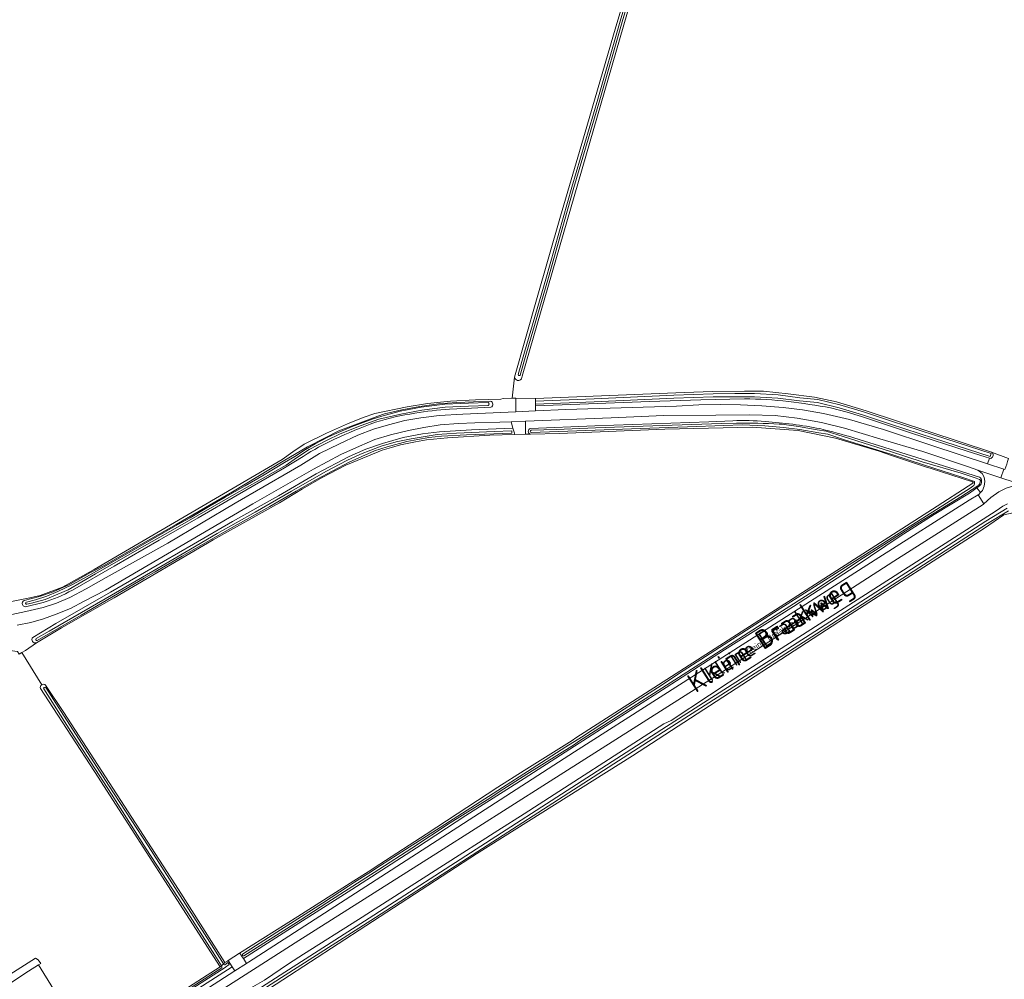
# Model space of a CAD drawing. Header units: metres. Extents: x 200031 to 204075, y 460125 to 464703.
# Tile 26 of 178: x 201061 to 201380, y 462138 to 462448. Entities that reach past the tile are written whole.
import ezdxf
from ezdxf.enums import TextEntityAlignment as Align

# ---------------------------------------------------------------- set-up
doc = ezdxf.new("R2010")
doc.units = ezdxf.units.M
doc.header["$LTSCALE"] = 2
for name, color, linetype, lineweight in [('B-WE-GR-GRAS-GV', 253, 'Continuous', 13), ('B-WE-OG-TERREIN_CULTUURSCHEIDING-GV', 253, 'Continuous', 18), ('B-WE-OG-TERREIN_ERF-GV', 253, 'Continuous', 18), ('B-WE-OG-TOPOGRAFIE-T18', 250, 'Continuous', 18), ('B-WE-OG-TOPOGRAFIE-T25_2000', 250, 'Continuous', 18), ('B-WE-OG-TOPOGRAFIE-T25_2500', 250, 'Continuous', 18), ('B-WE-OG-WATER_SLOOT-GV', 253, 'Continuous', 18), ('B-WE-VH-ONVERHARD-GV', 253, 'Continuous', 18), ('B-WE-VH-VERHARDING_ASFALT-GV', 253, 'Continuous', 18), ('B-WE-VH-VERHARDING_HALFVERHARDING-GV', 253, 'Continuous', 18)]:
    doc.layers.add(name, color=color, linetype=linetype, lineweight=lineweight)
doc.styles.add('NLCS-ISO-M1000-T18', font='NLCS-ISO.ttf', dxfattribs={"height": 1.8})
doc.styles.add('NLCS-ISO-M2000-T25', font='NLCS-ISO.ttf', dxfattribs={"height": 5})
doc.styles.add('NLCS-ISO-M2500-T25', font='NLCS-ISO.ttf', dxfattribs={"height": 6.25})

msp = doc.modelspace()

# ---------------------------------------------------------------- linework, layer by layer
at = {"layer": 'B-WE-GR-GRAS-GV', "flags": 128}
for points in [[(201285.008, 462543.506), (201283.725, 462537.309), (201281.427, 462529.53), (201276.657, 462514.382), (201275.006, 462509.091), (201274.082, 462506.127), (201273.058, 462502.845), (201272.361, 462500.585), (201223.818, 462332.867), (201223.612, 462332.003)], [(201058.655, 462259.997), (201064.654, 462261.175), (201067.97, 462261.945), (201075.181, 462264.629), (201085.445, 462270.35), (201146.203, 462305.948), (201149.676, 462308.37), (201153.28, 462310.884), (201160.576, 462314.449), (201167.333, 462317.489), (201172.415, 462319.522), (201176.175, 462320.746), (201186.655, 462322.992), (201193.242, 462324.04), (201200.603, 462324.791), (201208.698, 462325.24), (201216.92, 462325.431), (201217.674, 462325.637), (201220.562, 462325.749), (201221.37, 462332.542), (201228.416, 462357.557), (201236.172, 462384.59), (201244.761, 462413.57), (201254.135, 462445.77), (201260.648, 462467.766)], [(201221.37, 462332.542), (201220.562, 462325.749), (201221.811, 462325.798), (201228.145, 462325.69), (201276.212, 462327.554), (201285.494, 462327.854), (201295.656, 462328.003), (201301.834, 462328.003), (201309.772, 462327.105), (201318.366, 462326.05), (201325.434, 462324.546), (201335.032, 462321.697), (201375.581, 462308.321), (201381.118, 462306.215)], [(201369.374, 462298.7), (201356.012, 462303.022), (201354.25, 462303.603), (201343.233, 462307.22), (201339.23, 462308.587), (201325.123, 462312.769), (201313.03, 462315.267), (201298.148, 462316.408), (201269.975, 462315.768), (201235.84, 462314.378), (201226.475, 462314.118), (201224.852, 462314.073), (201221.44, 462313.978), (201213.336, 462313.753), (201199.617, 462312.974), (201192.84, 462312.306), (201189.312, 462311.615), (201184.518, 462310.64), (201181.509, 462309.772), (201178.564, 462308.922), (201174.077, 462307.117), (201166.795, 462304.063), (201159.083, 462300.067), (201152.725, 462296.39), (201145.312, 462291.921), (201123.855, 462279.946), (201091.91, 462261.209), (201074.845, 462251.52), (201066.721, 462246.695), (201063.167, 462244.183), (201062.03, 462243.495), (201068.461, 462233.105)], [(201356.506, 462289.86), (201369.583, 462298.24)], [(201069.692, 462232.942), (201075.576, 462224.147), (201096.431, 462192.019), (201112.664, 462166.959), (201127.715, 462143.276), (201128.503, 462143.747), (201128.78, 462143.932), (201132.446, 462146.381), (201151.223, 462158.23), (201169.332, 462169.675), (201173.993, 462172.622), (201177.743, 462175.06), (201192.755, 462184.825), (201215.898, 462199.951), (201224.471, 462205.423), (201239.937, 462215.066), (201241.207, 462215.973), (201356.506, 462289.86)], [(201484.255, 462256.707), (201469.469, 462261.377), (201416.056, 462278.901), (201388.553, 462288.028), (201385.148, 462288.838), (201382.557, 462288.676), (201379.527, 462288.009), (201373.354, 462283.745), (201328.358, 462254.892), (201259.465, 462210.124), (201209.056, 462178.438), (201101.682, 462108.645), (201092.412, 462102.62), (201077.033, 462092.623), (201076.292, 462092.154), (201077.307, 462090.551), (201078.571, 462088.554)], [(201068.461, 462233.105), (201062.03, 462243.495), (201061.139, 462242.957), (201060.628, 462243.802), (201055.707, 462244.491), (201052.194, 462245.436), (200980.758, 462264.673), (200928.972, 462278.646), (200923.754, 462280.054), (200923.468, 462280.148), (200921.32, 462222.79), (200916.019, 462220.827), (200923.957, 462207.408)], [(200925.521, 462207.416), (200935.877, 462190.8), (200950.138, 462169.047), (200966.4, 462144.436), (200995.382, 462099.514), (201066.388, 462144.677), (201067.354, 462144.194), (201068.126, 462143.005), (201067.399, 462142.512), (201072.301, 462134.684), (201084.067, 462115.61), (201084.392, 462115.091), (201085.283, 462115.648), (201085.72, 462115.921), (201096.023, 462122.36), (201110.232, 462131.651), (201126.122, 462141.903), (201085.481, 462205.111), (201070.665, 462227.877), (201068.06, 462231.929)]]:
    msp.add_lwpolyline(points, dxfattribs=at)
at = {"layer": 'B-WE-GR-GRAS-GV'}
for points in [[(201223.612, 462332.003, -0.6809762), (201221.37, 462332.542)], [(201369.583, 462298.24, 0.5194521), (201369.374, 462298.7)], [(201068.06, 462231.929, -0.3575897), (201068.461, 462233.105)], [(201068.461, 462233.105, -0.357681), (201069.692, 462232.942)]]:
    msp.add_lwpolyline(points, format="xyb", dxfattribs=at)
at = {"layer": 'B-WE-OG-TERREIN_CULTUURSCHEIDING-GV', "flags": 128}
for points in [[(201058.837, 462255.857), (201063.327, 462256.756), (201068.885, 462258.071), (201073.208, 462259.475), (201077.494, 462261.345), (201082.839, 462264.092), (201089.278, 462267.748), (201109.258, 462278.889), (201130.99, 462291.812), (201148.893, 462302.107), (201150.237, 462302.88), (201152.274, 462304.128), (201158.298, 462307.817), (201164.708, 462310.939), (201170.619, 462313.824), (201175.705, 462315.701), (201180.562, 462317.109), (201185.885, 462318.555), (201191.046, 462319.433), (201196.943, 462320.116), (201204.642, 462320.582), (201221.811, 462321.364), (201221.811, 462323.694), (201221.811, 462324.695), (201221.811, 462325.798), (201220.562, 462325.749), (201217.674, 462325.637), (201216.92, 462325.431), (201208.698, 462325.24), (201200.603, 462324.791), (201193.242, 462324.04), (201186.655, 462322.992), (201176.175, 462320.746), (201172.415, 462319.522), (201167.333, 462317.489), (201160.576, 462314.449), (201153.28, 462310.884), (201149.676, 462308.37), (201146.203, 462305.948), (201085.445, 462270.35), (201075.181, 462264.629), (201067.97, 462261.945), (201064.654, 462261.175), (201058.655, 462259.997)], [(201062.728, 462260.331), (201067.756, 462261.61), (201072.1, 462263.114), (201077.403, 462265.525), (201084.052, 462269.277), (201088.806, 462271.786), (201097.992, 462277.062), (201111.897, 462284.916), (201130.181, 462295.442), (201146.486, 462305.399), (201154.393, 462310.051), (201160.069, 462312.949), (201164.575, 462315.167), (201171.414, 462317.801), (201177.165, 462319.896), (201179.335, 462320.647), (201184.886, 462321.974), (201190.72, 462323.085), (201196.772, 462323.936), (201202.548, 462324.364), (201213.585, 462324.764)], [(201295.646, 462325.537), (201281.625, 462325.226), (201265.005, 462324.657), (201242.437, 462323.795), (201228.145, 462323.281), (201228.145, 462321.653), (201237.942, 462322.099), (201273.681, 462323.136), (201280.913, 462323.564), (201287.781, 462323.756), (201294.419, 462323.579), (201301.29, 462323.304), (201308.232, 462322.696), (201314.507, 462321.982), (201321.286, 462320.806), (201329.639, 462318.843), (201340.605, 462315.601), (201356.321, 462310.466), (201374.327, 462304.526), (201374.946, 462306.407), (201373.516, 462306.838)], [(201213.716, 462322.815), (201207.462, 462322.48), (201200.356, 462322.142)], [(201371.703, 462297.39), (201370.777, 462296.719), (201372.062, 462295.247), (201372.685, 462295.932), (201373.24, 462297.304), (201373.394, 462298.806), (201373.248, 462300.206), (201372.571, 462301.434), (201371.129, 462302.422), (201368.118, 462303.597), (201353.37, 462308.507), (201339.463, 462312.624), (201328.062, 462316.061), (201320.544, 462317.832), (201312.763, 462319.233), (201305.653, 462320.106), (201297.347, 462320.336), (201286.443, 462320.276), (201269.638, 462320.167), (201252.537, 462319.388), (201224.852, 462318.306), (201224.852, 462314.57)], [(201373.516, 462306.838), (201367.652, 462308.603), (201349.709, 462314.465), (201333.57, 462319.789), (201328.923, 462321.173), (201323.544, 462322.599)], [(201065.574, 462248.423), (201072.988, 462252.924), (201090.735, 462263.086), (201107.882, 462272.935), (201117.564, 462278.583), (201130.192, 462285.907), (201144.975, 462294.215), (201157.211, 462301.24), (201167.837, 462306.91), (201173.21, 462309.257), (201178.605, 462311.096), (201185.38, 462313.014), (201191.559, 462314.238), (201197.096, 462314.875), (201207.45, 462315.464), (201220.84, 462316.099), (201220.266, 462318.127), (201216.568, 462317.982), (201208.5, 462317.814), (201203.167, 462317.568), (201197.335, 462317.085), (201191.973, 462316.273), (201187.08, 462315.264), (201181.223, 462313.847), (201176.133, 462312.403), (201171.25, 462310.194), (201165.137, 462307.541), (201156.34, 462302.831), (201136.727, 462291.594), (201089.045, 462263.678), (201082.207, 462260.085), (201077.792, 462257.713), (201073.171, 462255.973), (201069.017, 462254.371), (201064.925, 462253.235), (201060.464, 462252.33)], [(201226.488, 462315.945), (201247.303, 462316.767), (201284.143, 462318.117), (201291.924, 462318.476)], [(201224.852, 462314.57), (201224.852, 462314.073), (201226.475, 462314.118)], [(201331.097, 462312.892), (201342.759, 462309.304), (201358.338, 462304.407), (201371.638, 462300.205)], [(201153.012, 462306.926), (201146.927, 462303.221), (201131.62, 462294.377), (201119.059, 462287.093), (201106.391, 462279.86), (201091.845, 462271.444), (201078.373, 462263.708)], [(201380.281, 462296.697), (201377.89, 462295.476), (201375.339, 462293.587), (201373.12, 462291.597), (201372.824, 462291.332), (201344.034, 462273.08), (201286.493, 462235.943), (201231.667, 462201.13), (201197.073, 462179.161), (201151.598, 462150.464), (201110.306, 462124.036), (201077.146, 462102.112), (201038.277, 462077.039), (201013.635, 462061.19), (200986.072, 462043.293), (200988.279, 462040.148), (200983.061, 462036.807), (200982.891, 462036.698), (200984.505, 462034.177), (200990.423, 462037.897)], [(201100.31, 462112.185), (201108.293, 462117.34), (201130.764, 462131.722), (201133.158, 462133.241), (201133.827, 462133.666), (201135.994, 462134.966), (201140.501, 462137.566), (201148.216, 462142.854), (201153.07, 462145.975), (201170.84, 462157.243), (201198.404, 462174.752), (201215.913, 462185.934), (201224.407, 462191.387), (201269.655, 462220.433), (201270.797, 462220.983), (201271.996, 462221.56), (201296.786, 462237.943), (201377.052, 462289.344), (201379.218, 462290.852), (201380.786, 462291.62)], [(201068.97, 462259.71), (201063.179, 462258.336)], [(201062.03, 462243.495), (201063.167, 462244.183), (201066.721, 462246.695)], [(201061.139, 462242.957), (201062.03, 462243.495)]]:
    msp.add_lwpolyline(points, dxfattribs=at)
at = {"layer": 'B-WE-OG-TERREIN_CULTUURSCHEIDING-GV'}
for points in [[(201213.585, 462324.764, -0.7033307), (201213.716, 462322.815)], [(201309.889, 462324.658, 0.0260224), (201295.646, 462325.537)], [(201323.544, 462322.599, 0.0137249), (201309.889, 462324.658)], [(201189.132, 462320.895, 0.0328749), (201176.371, 462318.014)], [(201200.356, 462322.142, 0.0303433), (201189.132, 462320.895)], [(201176.371, 462318.014, 0.0193147), (201163.176, 462312.497)], [(201291.924, 462318.476, -0.0349094), (201302.433, 462318.189)], [(201302.433, 462318.189, -0.0325322), (201320.086, 462315.891)], [(201226.475, 462314.118, -0.7898311), (201226.488, 462315.945)], [(201320.086, 462315.891, -0.017707), (201331.097, 462312.892)], [(201163.176, 462312.497, 0.0368994), (201153.012, 462306.926)], [(201371.638, 462300.205, -0.3610522), (201372.366, 462298.937)], [(201372.366, 462298.937, -0.204557), (201371.703, 462297.39)], [(201078.373, 462263.708, -0.0546043), (201068.97, 462259.71)], [(201062.24, 462259.831, -0.1720176), (201062.728, 462260.331)], [(201063.179, 462258.336, -0.5445242), (201062.24, 462259.831)], [(201066.721, 462246.695, -0.7952738), (201065.574, 462248.423)]]:
    msp.add_lwpolyline(points, format="xyb", dxfattribs=at)
at = {"layer": 'B-WE-OG-TERREIN_CULTUURSCHEIDING-GV', "flags": 128}
for points in [[(201357.062, 462288.116), (201346.083, 462281.172), (201331.837, 462271.569), (201311.529, 462258.371), (201289.279, 462244.434), (201270.335, 462232.192), (201249.425, 462218.818), (201224.428, 462202.811), (201205.599, 462190.805), (201189.62, 462180.331), (201168.684, 462166.865), (201149.18, 462154.518), (201133.67, 462144.559), (201134.713, 462143.011), (201135.352, 462143.423), (201196.342, 462182.757), (201240.683, 462211.378), (201296.172, 462246.73), (201339.089, 462274.205), (201368.31, 462292.727), (201371.296, 462294.504), (201371.495, 462294.622), (201372.062, 462295.247), (201370.777, 462296.719), (201368.457, 462295.037)], [(201130.938, 462140.575), (201130.046, 462141.962), (201117.794, 462134.014), (201101.724, 462124.027), (201090.829, 462116.786), (201078.539, 462108.776), (201073.158, 462105.235), (201074.064, 462103.862), (201075.655, 462104.901)]]:
    msp.add_lwpolyline(points, close=True, dxfattribs=at)
at = {"layer": 'B-WE-OG-TERREIN_ERF-GV', "flags": 128}
msp.add_lwpolyline([(201053.575, 462095.877), (201064.952, 462103.348), (201066.484, 462104.388), (201071.7, 462107.444), (201071.48, 462107.76), (201076.37, 462110.738), (201081.616, 462114.05), (201084.392, 462115.091), (201084.067, 462115.61), (201072.301, 462134.684), (201067.399, 462142.512), (201064.182, 462140.484), (201041.399, 462125.551), (201034.762, 462121.461), (201050.44, 462093.809), (201052.744, 462095.331)], close=True, dxfattribs=at)
at = {"layer": 'B-WE-OG-WATER_SLOOT-GV', "flags": 128}
for points in [[(201281.103, 462535.786), (201274.528, 462515.505), (201268.46, 462495.363), (201260.648, 462467.766), (201254.135, 462445.77), (201244.761, 462413.57), (201236.172, 462384.59), (201228.416, 462357.557), (201221.37, 462332.542)], [(201222.52, 462333.388), (201224.564, 462340.618), (201231.422, 462364.246), (201239.897, 462393.994), (201248.277, 462422.42), (201255.508, 462447.649), (201261.48, 462467.937), (201265.357, 462481.508), (201270.619, 462500.227), (201275.135, 462514.86), (201280.811, 462532.255), (201281.991, 462536.02)], [(201282.647, 462535.842), (201281.458, 462532.048), (201275.782, 462514.654), (201271.271, 462500.035), (201266.011, 462481.323), (201262.134, 462467.751), (201256.161, 462447.459), (201248.93, 462422.23), (201240.55, 462393.805), (201232.075, 462364.059), (201225.217, 462340.431), (201223.174, 462333.203)], [(201223.174, 462333.203), (201225.217, 462340.431), (201232.075, 462364.059), (201240.55, 462393.805), (201248.93, 462422.23), (201256.161, 462447.459), (201262.134, 462467.751), (201266.011, 462481.323), (201271.271, 462500.035), (201275.782, 462514.654), (201281.458, 462532.048), (201282.647, 462535.842)], [(201223.612, 462332.003), (201223.818, 462332.867), (201272.361, 462500.585), (201273.058, 462502.845), (201274.082, 462506.127), (201275.006, 462509.091)], [(201261.48, 462467.937), (201255.508, 462447.649), (201248.277, 462422.42), (201239.897, 462393.994), (201231.422, 462364.246), (201224.564, 462340.618), (201222.52, 462333.388)], [(201375.581, 462308.321), (201335.032, 462321.697), (201325.434, 462324.546), (201318.366, 462326.05), (201309.772, 462327.105), (201301.834, 462328.003), (201295.656, 462328.003), (201285.494, 462327.854), (201276.212, 462327.554), (201228.145, 462325.69), (201228.145, 462324.834), (201247.066, 462325.544), (201272.834, 462326.697), (201285.544, 462327.171), (201292.622, 462327.231), (201298.942, 462327.218), (201306.615, 462326.781), (201313.568, 462325.839), (201319.465, 462325.286), (201326.565, 462323.633), (201334.211, 462321.29), (201343.211, 462318.264), (201357.118, 462313.748), (201375.414, 462307.861), (201375.111, 462306.908), (201356.81, 462312.796), (201342.897, 462317.314), (201333.905, 462320.338), (201326.305, 462322.667), (201319.305, 462324.296), (201313.454, 462324.845), (201306.519, 462325.785), (201298.912, 462326.218), (201292.626, 462326.231), (201285.566, 462326.171), (201272.874, 462325.697), (201247.108, 462324.544), (201228.145, 462323.833), (201228.145, 462323.281), (201242.437, 462323.795), (201265.005, 462324.657), (201281.625, 462325.226), (201295.646, 462325.537)], [(201213.585, 462324.764), (201202.548, 462324.364), (201196.772, 462323.936), (201190.72, 462323.085), (201184.886, 462321.974), (201179.335, 462320.647), (201177.165, 462319.896), (201171.414, 462317.801), (201164.575, 462315.167), (201160.069, 462312.949), (201154.393, 462310.051), (201146.486, 462305.399), (201130.181, 462295.442), (201111.897, 462284.916), (201097.992, 462277.062), (201088.806, 462271.786), (201084.052, 462269.277), (201077.403, 462265.525), (201072.1, 462263.114), (201067.756, 462261.61), (201062.728, 462260.331)], [(201212.833, 462324.352), (201206.465, 462324.165), (201198.772, 462323.833), (201191.176, 462322.83), (201184.394, 462321.568), (201178.436, 462319.909), (201175.253, 462318.91), (201168.652, 462316.448), (201164.072, 462314.561), (201161.019, 462313.103), (201156.923, 462310.969), (201153.763, 462309.11), (201150.348, 462306.933), (201146.908, 462304.944), (201140.348, 462300.95), (201134.223, 462297.402), (201127.744, 462293.763), (201122.951, 462290.915), (201116.431, 462287.084), (201112.482, 462284.937), (201104.592, 462280.421), (201099.575, 462277.495), (201090.735, 462272.373), (201082.153, 462267.563), (201078.365, 462265.509), (201073.665, 462263.2), (201070.141, 462261.772), (201066.49, 462260.609), (201063.53, 462259.826)], [(201184.394, 462321.568), (201191.176, 462322.83), (201198.772, 462323.833), (201206.465, 462324.165), (201212.833, 462324.352)], [(201063.53, 462259.826), (201066.49, 462260.609), (201070.141, 462261.772), (201073.665, 462263.2), (201078.365, 462265.509), (201082.153, 462267.563), (201090.735, 462272.373), (201099.575, 462277.495), (201104.592, 462280.421), (201112.482, 462284.937), (201116.431, 462287.084), (201122.951, 462290.915), (201127.744, 462293.763), (201134.223, 462297.402), (201140.348, 462300.95), (201146.908, 462304.944), (201150.348, 462306.933), (201153.763, 462309.11), (201156.923, 462310.969), (201161.019, 462313.103), (201164.072, 462314.561), (201168.652, 462316.448), (201175.253, 462318.91), (201178.436, 462319.909), (201184.394, 462321.568)], [(201212.828, 462323.351), (201206.501, 462323.165), (201198.86, 462322.835), (201191.334, 462321.842), (201184.598, 462320.588), (201177.449, 462318.936), (201171.764, 462316.865), (201164.977, 462314.249), (201160.517, 462312.055), (201154.903, 462309.189), (201150.862, 462306.444), (201147.504, 462304.132), (201130.677, 462294.574), (201112.393, 462284.048), (201098.486, 462276.194), (201085.879, 462268.951), (201076.971, 462263.799), (201069.581, 462260.656), (201065.12, 462259.469), (201063.632, 462259.126)], [(201063.632, 462259.126), (201065.12, 462259.469), (201069.581, 462260.656), (201076.971, 462263.799), (201085.879, 462268.951), (201098.486, 462276.194), (201112.393, 462284.048), (201130.677, 462294.574), (201147.504, 462304.132), (201150.862, 462306.444), (201154.903, 462309.189), (201160.517, 462312.055), (201164.977, 462314.249), (201171.764, 462316.865), (201177.449, 462318.936), (201184.598, 462320.588), (201191.334, 462321.842), (201198.86, 462322.835), (201206.501, 462323.165), (201212.828, 462323.351)], [(201200.356, 462322.142), (201207.462, 462322.48)], [(201207.462, 462322.48), (201213.716, 462322.815)], [(201323.544, 462322.599), (201328.923, 462321.173), (201333.57, 462319.789), (201349.709, 462314.465), (201367.652, 462308.603), (201373.516, 462306.838), (201374.946, 462306.407), (201375.303, 462306.299)], [(201291.924, 462318.476), (201284.143, 462318.117), (201247.303, 462316.767), (201226.488, 462315.945)], [(201226.734, 462315.36), (201234.933, 462315.637), (201247.488, 462316.169), (201262.907, 462316.681), (201272.347, 462316.987), (201288.265, 462317.538), (201293.131, 462317.675)], [(201293.131, 462317.675), (201288.265, 462317.538), (201272.347, 462316.987), (201262.907, 462316.681), (201247.488, 462316.169), (201234.933, 462315.637), (201226.734, 462315.36)], [(201306.868, 462317.371), (201307.793, 462317.296), (201313.114, 462316.619), (201319.247, 462315.548), (201322.128, 462315.067), (201327.595, 462313.31), (201342.864, 462308.514), (201353.124, 462305.188), (201365.78, 462301.453), (201368.699, 462300.518), (201370.577, 462299.875), (201371.724, 462299.433)], [(201371.724, 462299.433), (201370.577, 462299.875), (201368.699, 462300.518), (201365.78, 462301.453), (201353.124, 462305.188), (201342.864, 462308.514), (201327.595, 462313.31), (201322.128, 462315.067), (201319.247, 462315.548), (201313.114, 462316.619), (201307.793, 462317.296), (201306.868, 462317.371)], [(201213.336, 462313.753), (201221.44, 462313.978), (201221.31, 462314.438), (201220.84, 462316.099), (201207.45, 462315.464), (201197.096, 462314.875), (201191.559, 462314.238), (201185.38, 462313.014), (201178.605, 462311.096), (201173.21, 462309.257), (201167.837, 462306.91), (201157.211, 462301.24), (201144.975, 462294.215), (201130.192, 462285.907), (201117.564, 462278.583), (201107.882, 462272.935), (201090.735, 462263.086), (201072.988, 462252.924), (201065.574, 462248.423)], [(201066.665, 462248.003), (201070.9, 462250.435), (201088.931, 462260.873), (201104.399, 462269.869), (201114.736, 462275.861), (201125.219, 462281.968), (201137.46, 462288.883), (201149.181, 462295.693), (201160.314, 462302.01), (201167.092, 462305.591), (201171.489, 462307.614), (201178.263, 462310.2), (201183.096, 462311.614), (201187.93, 462312.643), (201193.043, 462313.519), (201196.33, 462313.959), (201202.567, 462314.401), (201214.8, 462315), (201220.465, 462315.214)], [(201220.465, 462314.407), (201220.465, 462315.214), (201214.8, 462315), (201202.567, 462314.401), (201196.33, 462313.959), (201193.043, 462313.519), (201187.93, 462312.643), (201183.096, 462311.614), (201178.263, 462310.2), (201171.489, 462307.614), (201167.092, 462305.591), (201160.314, 462302.01), (201149.181, 462295.693), (201137.46, 462288.883), (201125.219, 462281.968), (201114.736, 462275.861), (201104.399, 462269.869), (201088.931, 462260.873), (201070.9, 462250.435), (201066.665, 462248.003)], [(201220.465, 462315.214), (201220.465, 462314.407), (201205.839, 462313.861), (201197.76, 462313.429), (201193.582, 462313.041), (201186.513, 462311.782), (201180.205, 462310.035), (201176.039, 462308.68), (201167.913, 462305.069), (201157.29, 462299.499), (201150.725, 462295.688), (201142.185, 462290.696), (201130.746, 462284.387), (201113.839, 462274.625), (201105.189, 462269.63), (201101.6, 462267.558), (201081.183, 462255.64), (201066.955, 462247.446)], [(201066.955, 462247.446), (201081.183, 462255.64), (201101.6, 462267.558), (201105.189, 462269.63), (201113.839, 462274.625), (201130.746, 462284.387), (201142.185, 462290.696), (201150.725, 462295.688), (201157.29, 462299.499), (201167.913, 462305.069), (201176.039, 462308.68), (201180.205, 462310.035), (201186.513, 462311.782), (201193.582, 462313.041), (201197.76, 462313.429), (201205.839, 462313.861), (201220.465, 462314.407)], [(201226.475, 462314.118), (201235.84, 462314.378), (201269.975, 462315.768), (201298.148, 462316.408), (201313.03, 462315.267), (201325.123, 462312.769), (201339.23, 462308.587), (201343.233, 462307.22), (201354.25, 462303.603), (201356.012, 462303.022), (201369.374, 462298.7)], [(201370.036, 462298.821), (201366.264, 462300.14), (201353.608, 462304.194), (201343.348, 462307.52), (201328.079, 462312.316), (201322.612, 462314.073), (201319.731, 462314.554), (201313.598, 462315.625), (201308.277, 462316.302), (201302.234, 462316.789), (201294.99, 462317.079), (201289.017, 462316.886), (201277.224, 462316.497), (201270.99, 462316.292), (201226.68, 462314.639)], [(201226.68, 462314.639), (201270.99, 462316.292), (201277.224, 462316.497), (201289.017, 462316.886), (201294.99, 462317.079), (201302.234, 462316.789), (201308.277, 462316.302), (201313.598, 462315.625), (201319.731, 462314.554), (201322.612, 462314.073), (201328.079, 462312.316), (201343.348, 462307.52), (201353.608, 462304.194), (201366.264, 462300.14), (201370.036, 462298.821)], [(201066.721, 462246.695), (201074.845, 462251.52), (201091.91, 462261.209), (201123.855, 462279.946), (201145.312, 462291.921), (201152.725, 462296.39), (201159.083, 462300.067), (201166.795, 462304.063), (201174.077, 462307.117), (201178.564, 462308.922), (201181.509, 462309.772), (201184.518, 462310.64), (201189.312, 462311.615), (201192.84, 462312.306), (201199.617, 462312.974), (201213.336, 462313.753)], [(201371.638, 462300.205), (201358.338, 462304.407), (201342.759, 462309.304), (201331.097, 462312.892)], [(201078.373, 462263.708), (201091.845, 462271.444), (201106.391, 462279.86), (201119.059, 462287.093), (201131.62, 462294.377), (201146.927, 462303.221), (201153.012, 462306.926)], [(201369.583, 462298.24), (201356.506, 462289.86), (201241.207, 462215.973), (201239.937, 462215.066), (201224.471, 462205.423), (201215.898, 462199.951), (201192.755, 462184.825), (201177.743, 462175.06), (201173.993, 462172.622), (201169.332, 462169.675), (201151.223, 462158.23), (201132.446, 462146.381), (201132.725, 462145.966), (201133.282, 462145.135), (201133.67, 462144.559), (201149.18, 462154.518), (201168.684, 462166.865), (201189.62, 462180.331), (201205.599, 462190.805), (201224.428, 462202.811), (201249.425, 462218.818), (201270.335, 462232.192), (201289.279, 462244.434), (201311.529, 462258.371), (201331.837, 462271.569), (201346.083, 462281.172), (201357.062, 462288.116), (201368.457, 462295.037), (201370.777, 462296.719), (201371.703, 462297.39)], [(201372.016, 462299.084), (201371.781, 462298.163)], [(201371.781, 462298.163), (201372.016, 462299.084)], [(201133.409, 462146.035), (201144.507, 462153.072), (201159.297, 462162.513), (201167.604, 462167.992), (201169.599, 462169.253), (201174.263, 462172.201), (201178.015, 462174.641), (201186.058, 462179.872), (201197.297, 462186.951), (201215.963, 462198.897), (201227.065, 462206.033), (201237.974, 462213.062), (201242.954, 462216.209), (201256.745, 462225.173), (201267.547, 462232.117), (201275.82, 462237.56), (201286.139, 462244.173), (201305.09, 462256.381), (201329.507, 462271.869), (201368.66, 462296.636), (201369.549, 462297.344), (201369.808, 462297.561)], [(201369.808, 462297.561), (201369.549, 462297.344), (201368.66, 462296.636), (201329.507, 462271.869), (201305.09, 462256.381), (201286.139, 462244.173), (201275.82, 462237.56), (201267.547, 462232.117), (201256.745, 462225.173), (201242.954, 462216.209), (201237.974, 462213.062), (201227.065, 462206.033), (201215.963, 462198.897), (201197.297, 462186.951), (201186.058, 462179.872), (201178.015, 462174.641), (201174.263, 462172.201), (201169.599, 462169.253), (201167.604, 462167.992), (201159.297, 462162.513), (201144.507, 462153.072), (201133.409, 462146.035)], [(201371.141, 462297.408), (201365.628, 462293.867), (201350.377, 462284.525), (201332.658, 462273.149), (201318.973, 462264.004), (201305.628, 462255.539), (201286.679, 462243.331), (201242.048, 462214.731), (201240.771, 462213.818), (201225.272, 462204.154), (201216.712, 462198.691), (201213.301, 462196.462), (201200.497, 462188.413), (201188.12, 462180.32), (201177.431, 462173.429), (201160.611, 462162.624), (201152.024, 462156.962), (201133.839, 462145.486)], [(201133.839, 462145.486), (201152.024, 462156.962), (201160.611, 462162.624), (201177.431, 462173.429), (201188.12, 462180.32), (201200.497, 462188.413), (201213.301, 462196.462), (201216.712, 462198.691), (201225.272, 462204.154), (201240.771, 462213.818), (201242.048, 462214.731), (201286.679, 462243.331), (201305.628, 462255.539), (201318.973, 462264.004), (201332.658, 462273.149), (201350.377, 462284.525), (201365.628, 462293.867), (201371.141, 462297.408)], [(201380.786, 462291.62), (201379.218, 462290.852), (201377.052, 462289.344), (201296.786, 462237.943), (201271.996, 462221.56), (201270.797, 462220.983), (201269.655, 462220.433), (201224.407, 462191.387), (201215.913, 462185.934), (201198.404, 462174.752), (201170.84, 462157.243), (201153.07, 462145.975), (201148.216, 462142.854), (201140.501, 462137.566), (201135.994, 462134.966), (201133.827, 462133.666), (201133.158, 462133.241), (201130.764, 462131.722), (201108.293, 462117.34), (201100.31, 462112.185)], [(201100.405, 462110.271), (201118.054, 462121.568), (201145.511, 462139.222), (201174.313, 462157.697), (201210.465, 462180.927), (201239.867, 462199.877), (201270.512, 462219.618), (201292.875, 462233.936), (201316.917, 462249.356), (201344.56, 462267.165), (201373.754, 462286.034), (201380.635, 462290.201)], [(201380.635, 462290.201), (201373.754, 462286.034), (201344.56, 462267.165), (201316.917, 462249.356), (201292.875, 462233.936), (201270.512, 462219.618), (201239.867, 462199.877), (201210.465, 462180.927), (201174.313, 462157.697), (201145.511, 462139.222), (201118.054, 462121.568), (201100.405, 462110.271)], [(201381.108, 462289.381), (201374.256, 462285.232), (201345.073, 462266.37), (201317.428, 462248.56), (201293.386, 462233.14), (201271.024, 462218.822), (201240.379, 462199.081), (201210.977, 462180.132), (201174.824, 462156.9), (201146.022, 462138.426), (201118.565, 462120.772), (201100.915, 462109.474)], [(201100.915, 462109.474), (201118.565, 462120.772), (201146.022, 462138.426), (201174.824, 462156.9), (201210.977, 462180.132), (201240.379, 462199.081), (201271.024, 462218.822), (201293.386, 462233.14), (201317.428, 462248.56), (201345.073, 462266.37), (201374.256, 462285.232), (201381.108, 462289.381)], [(201101.682, 462108.645), (201209.056, 462178.438), (201259.465, 462210.124), (201328.358, 462254.892), (201373.354, 462283.745), (201379.527, 462288.009), (201382.557, 462288.676), (201385.148, 462288.838), (201388.553, 462288.028), (201416.056, 462278.901), (201469.469, 462261.377), (201484.255, 462256.707)], [(201063.179, 462258.336), (201068.97, 462259.71)], [(201068.06, 462231.929), (201070.665, 462227.877), (201085.481, 462205.111), (201126.122, 462141.903), (201126.544, 462142.267), (201124.442, 462145.731), (201113.982, 462162.026), (201102.252, 462180.047), (201091.031, 462197.722), (201077.874, 462217.978), (201069.083, 462231.742)], [(201069.083, 462231.742), (201077.874, 462217.978), (201091.031, 462197.722), (201102.252, 462180.047), (201113.982, 462162.026), (201124.442, 462145.731), (201126.544, 462142.267), (201127.238, 462142.865), (201122.802, 462149.913), (201113.24, 462164.83), (201102.829, 462181.062), (201090.094, 462200.596), (201074.69, 462224.431), (201069.774, 462232.174)], [(201069.774, 462232.174), (201074.69, 462224.431), (201090.094, 462200.596), (201102.829, 462181.062), (201113.24, 462164.83), (201122.802, 462149.913), (201127.238, 462142.865), (201127.715, 462143.276), (201112.664, 462166.959), (201096.431, 462192.019), (201075.576, 462224.147), (201069.692, 462232.942)], [(201126.688, 462142.028), (201126.544, 462142.267), (201126.122, 462141.903), (201110.232, 462131.651), (201096.023, 462122.36), (201085.72, 462115.921), (201085.283, 462115.648), (201084.392, 462115.091), (201081.616, 462114.05), (201076.37, 462110.738), (201071.48, 462107.76), (201071.7, 462107.444), (201071.835, 462107.239), (201072.289, 462106.551), (201086.092, 462115.495), (201095.733, 462121.5), (201109.897, 462130.855), (201126.643, 462141.621)], [(201126.643, 462141.621), (201109.897, 462130.855), (201095.733, 462121.5), (201086.092, 462115.495), (201072.289, 462106.551), (201072.386, 462106.404), (201072.653, 462105.999), (201087.732, 462115.739), (201105.721, 462127.507), (201110.777, 462130.813), (201127.725, 462141.747), (201127.755, 462141.767), (201127.88, 462141.849), (201129.078, 462142.648), (201128.686, 462143.263), (201127.652, 462142.573)], [(201127.652, 462142.573), (201128.686, 462143.263), (201129.078, 462142.648), (201127.88, 462141.849), (201127.755, 462141.767), (201127.725, 462141.747), (201110.777, 462130.813), (201105.721, 462127.507), (201087.732, 462115.739), (201072.653, 462105.999), (201073.158, 462105.235), (201078.539, 462108.776), (201090.829, 462116.786), (201101.724, 462124.027), (201117.794, 462134.014), (201130.046, 462141.962), (201128.78, 462143.932), (201128.503, 462143.747), (201127.715, 462143.276), (201127.238, 462142.865), (201127.383, 462142.634)], [(201127.238, 462142.865), (201126.544, 462142.267), (201126.688, 462142.028)], [(201127.383, 462142.634), (201127.238, 462142.865)]]:
    msp.add_lwpolyline(points, dxfattribs=at)
at = {"layer": 'B-WE-OG-WATER_SLOOT-GV'}
for points in [[(201223.174, 462333.203, -0.788396), (201222.52, 462333.388)], [(201222.52, 462333.388, 0.788396), (201223.174, 462333.203)], [(201221.37, 462332.542, 0.6809762), (201223.612, 462332.003)], [(201212.833, 462324.352, -0.6843027), (201212.828, 462323.351)], [(201212.828, 462323.351, 0.6843027), (201212.833, 462324.352)], [(201213.716, 462322.815, 0.7033307), (201213.585, 462324.764)], [(201295.646, 462325.537, -0.0260224), (201309.889, 462324.658)], [(201309.889, 462324.658, -0.0137249), (201323.544, 462322.599)], [(201176.371, 462318.014, -0.0328749), (201189.132, 462320.895)], [(201189.132, 462320.895, -0.0303433), (201200.356, 462322.142)], [(201163.176, 462312.497, -0.0193147), (201176.371, 462318.014)], [(201302.433, 462318.189, 0.0349094), (201291.924, 462318.476)], [(201293.131, 462317.675, -0.0189322), (201306.868, 462317.371)], [(201306.868, 462317.371, 0.0189322), (201293.131, 462317.675)], [(201320.086, 462315.891, 0.0325322), (201302.433, 462318.189)], [(201226.488, 462315.945, 0.7898311), (201226.475, 462314.118)], [(201226.68, 462314.639, -0.7630191), (201226.734, 462315.36)], [(201226.734, 462315.36, 0.7630191), (201226.68, 462314.639)], [(201331.097, 462312.892, 0.017707), (201320.086, 462315.891)], [(201153.012, 462306.926, -0.0368994), (201163.176, 462312.497)], [(201375.303, 462306.299, 0.6911158), (201375.581, 462308.321)], [(201369.374, 462298.7, -0.5194521), (201369.583, 462298.24)], [(201369.808, 462297.561, 0.2056716), (201370.094, 462298.567)], [(201370.094, 462298.567, -0.2056716), (201369.808, 462297.561)], [(201370.094, 462298.567, 0.052394), (201370.036, 462298.821)], [(201370.036, 462298.821, -0.052394), (201370.094, 462298.567)], [(201371.781, 462298.163, -0.1137384), (201371.141, 462297.408)], [(201371.141, 462297.408, 0.1137384), (201371.781, 462298.163)], [(201372.366, 462298.937, 0.3610522), (201371.638, 462300.205)], [(201371.703, 462297.39, 0.204557), (201372.366, 462298.937)], [(201371.724, 462299.433, -0.4223587), (201372.016, 462299.084)], [(201372.016, 462299.084, 0.4223587), (201371.724, 462299.433)], [(201068.97, 462259.71, 0.0546043), (201078.373, 462263.708)], [(201062.728, 462260.331, 0.1720176), (201062.24, 462259.831)], [(201062.24, 462259.831, 0.5445242), (201063.179, 462258.336)], [(201063.632, 462259.126, -0.9256283), (201063.53, 462259.826)], [(201063.53, 462259.826, 0.9256283), (201063.632, 462259.126)], [(201065.574, 462248.423, 0.7952738), (201066.721, 462246.695)], [(201066.955, 462247.446, -0.8812618), (201066.665, 462248.003)], [(201066.665, 462248.003, 0.8812618), (201066.955, 462247.446)], [(201068.461, 462233.105, 0.3575897), (201068.06, 462231.929)], [(201069.692, 462232.942, 0.357681), (201068.461, 462233.105)], [(201069.083, 462231.742, -0.8130853), (201069.774, 462232.174)], [(201069.774, 462232.174, 0.8130853), (201069.083, 462231.742)], [(201133.839, 462145.486, -0.7376895), (201133.409, 462146.035)], [(201133.409, 462146.035, 0.7376895), (201133.839, 462145.486)], [(201127.383, 462142.634, 0.2489158), (201127.652, 462142.573)], [(201127.652, 462142.573, -0.2489158), (201127.383, 462142.634)], [(201126.643, 462141.621, 0.2621512), (201126.688, 462142.028)], [(201126.688, 462142.028, -0.2621512), (201126.643, 462141.621)]]:
    msp.add_lwpolyline(points, format="xyb", dxfattribs=at)
at = {"layer": 'B-WE-OG-WATER_SLOOT-GV', "flags": 128}
for points in [[(201228.145, 462324.834), (201228.145, 462323.833), (201247.108, 462324.544), (201272.874, 462325.697), (201285.566, 462326.171), (201292.626, 462326.231), (201298.912, 462326.218), (201306.519, 462325.785), (201313.454, 462324.845), (201319.305, 462324.296), (201326.305, 462322.667), (201333.905, 462320.338), (201342.897, 462317.314), (201356.81, 462312.796), (201375.111, 462306.908), (201375.414, 462307.861), (201357.118, 462313.748), (201343.211, 462318.264), (201334.211, 462321.29), (201326.565, 462323.633), (201319.465, 462325.286), (201313.568, 462325.839), (201306.615, 462326.781), (201298.942, 462327.218), (201292.622, 462327.231), (201285.544, 462327.171), (201272.834, 462326.697), (201247.066, 462325.544)], [(201068.126, 462143.005), (201067.354, 462144.194), (201066.388, 462144.677), (200995.382, 462099.514), (200996.643, 462097.615), (200997.017, 462097.863), (200999.067, 462099.152), (201023.785, 462114.697), (201034.762, 462121.461), (201041.399, 462125.551), (201064.182, 462140.484), (201067.399, 462142.512)]]:
    msp.add_lwpolyline(points, close=True, dxfattribs=at)
at = {"layer": 'B-WE-VH-ONVERHARD-GV', "flags": 128}
for points in [[(201228.145, 462323.281), (201228.145, 462323.833), (201228.145, 462324.834), (201228.145, 462325.69), (201221.811, 462325.798), (201221.811, 462324.695), (201221.811, 462323.694), (201221.811, 462321.364), (201228.145, 462321.653)], [(201224.852, 462314.073), (201224.852, 462314.57), (201224.852, 462318.306), (201220.266, 462318.127), (201220.84, 462316.099), (201221.31, 462314.438), (201221.44, 462313.978)], [(201133.67, 462144.559), (201133.282, 462145.135), (201132.725, 462145.966), (201132.446, 462146.381), (201128.78, 462143.932), (201130.046, 462141.962), (201130.938, 462140.575), (201134.713, 462143.011)]]:
    msp.add_lwpolyline(points, close=True, dxfattribs=at)
msp.add_lwpolyline([(201375.303, 462306.299), (201374.946, 462306.407), (201374.327, 462304.526), (201379.516, 462302.814), (201379.903, 462302.686), (201380.476, 462304.382), (201380.778, 462305.274), (201381.118, 462306.215), (201375.581, 462308.321)], dxfattribs=at)
at = {"layer": 'B-WE-VH-ONVERHARD-GV'}
msp.add_lwpolyline([(201375.581, 462308.321, -0.6911158), (201375.303, 462306.299)], format="xyb", dxfattribs=at)
at = {"layer": 'B-WE-VH-VERHARDING_ASFALT-GV', "flags": 128}
for points in [[(201060.464, 462252.33), (201064.925, 462253.235), (201069.017, 462254.371), (201073.171, 462255.973), (201077.792, 462257.713), (201082.207, 462260.085), (201089.045, 462263.678), (201136.727, 462291.594), (201156.34, 462302.831), (201165.137, 462307.541), (201171.25, 462310.194), (201176.133, 462312.403), (201181.223, 462313.847), (201187.08, 462315.264), (201191.973, 462316.273), (201197.335, 462317.085), (201203.167, 462317.568), (201208.5, 462317.814), (201216.568, 462317.982), (201220.266, 462318.127), (201224.852, 462318.306), (201252.537, 462319.388), (201269.638, 462320.167), (201286.443, 462320.276), (201297.347, 462320.336), (201305.653, 462320.106), (201312.763, 462319.233), (201320.544, 462317.832), (201328.062, 462316.061), (201339.463, 462312.624), (201353.37, 462308.507), (201368.118, 462303.597), (201371.129, 462302.422), (201378.551, 462299.996), (201379.516, 462302.814), (201374.327, 462304.526), (201356.321, 462310.466), (201340.605, 462315.601), (201329.639, 462318.843), (201321.286, 462320.806), (201314.507, 462321.982), (201308.232, 462322.696), (201301.29, 462323.304), (201294.419, 462323.579), (201287.781, 462323.756), (201280.913, 462323.564), (201273.681, 462323.136), (201237.942, 462322.099), (201228.145, 462321.653), (201221.811, 462321.364), (201204.642, 462320.582), (201196.943, 462320.116), (201191.046, 462319.433), (201185.885, 462318.555), (201180.562, 462317.109), (201175.705, 462315.701), (201170.619, 462313.824), (201164.708, 462310.939), (201158.298, 462307.817), (201152.274, 462304.128), (201150.237, 462302.88), (201148.893, 462302.107), (201130.99, 462291.812), (201109.258, 462278.889), (201089.278, 462267.748), (201082.839, 462264.092), (201077.494, 462261.345), (201073.208, 462259.475), (201068.885, 462258.071), (201063.327, 462256.756), (201058.837, 462255.857)], [(201379.903, 462302.686), (201379.516, 462302.814), (201378.551, 462299.996), (201386.845, 462297.286)]]:
    msp.add_lwpolyline(points, dxfattribs=at)
at = {"layer": 'B-WE-VH-VERHARDING_HALFVERHARDING-GV', "flags": 128}
msp.add_lwpolyline([(201373.12, 462291.597), (201375.339, 462293.587), (201377.89, 462295.476), (201380.281, 462296.697), (201382.51, 462297.35), (201384.71, 462297.468), (201386.845, 462297.286), (201378.551, 462299.996), (201371.129, 462302.422), (201372.571, 462301.434), (201373.248, 462300.206), (201373.394, 462298.806), (201373.24, 462297.304), (201372.685, 462295.932), (201372.062, 462295.247), (201371.495, 462294.622), (201371.296, 462294.504)], close=True, dxfattribs=at)
msp.add_lwpolyline([(201110.306, 462124.036), (201151.598, 462150.464), (201197.073, 462179.161), (201231.667, 462201.13), (201286.493, 462235.943), (201344.034, 462273.08), (201372.824, 462291.332), (201373.12, 462291.597), (201371.296, 462294.504), (201368.31, 462292.727), (201339.089, 462274.205), (201296.172, 462246.73), (201240.683, 462211.378), (201196.342, 462182.757), (201135.352, 462143.423), (201134.713, 462143.011), (201130.938, 462140.575), (201075.655, 462104.901)], dxfattribs=at)

# ---------------------------------------------------------------- texts
at = {"layer": 'B-WE-OG-TOPOGRAFIE-T18', "style": 'NLCS-ISO-M1000-T18'}
msp.add_text('Kleine Braakweg', height=1.8, rotation=32.4, dxfattribs=at).set_placement((201304.593, 462248.585), align=Align.MIDDLE)
at = {"layer": 'B-WE-OG-TOPOGRAFIE-T25_2000', "style": 'NLCS-ISO-M2000-T25'}
msp.add_text('Kleine Braakweg', height=5, rotation=32.4, dxfattribs=at).set_placement((201304.593, 462248.585), align=Align.MIDDLE)
at = {"layer": 'B-WE-OG-TOPOGRAFIE-T25_2500', "style": 'NLCS-ISO-M2500-T25'}
msp.add_text('Kleine Braakweg', height=6.25, rotation=32.4, dxfattribs=at).set_placement((201304.593, 462248.585), align=Align.MIDDLE)

doc.saveas('drawing.dxf')
